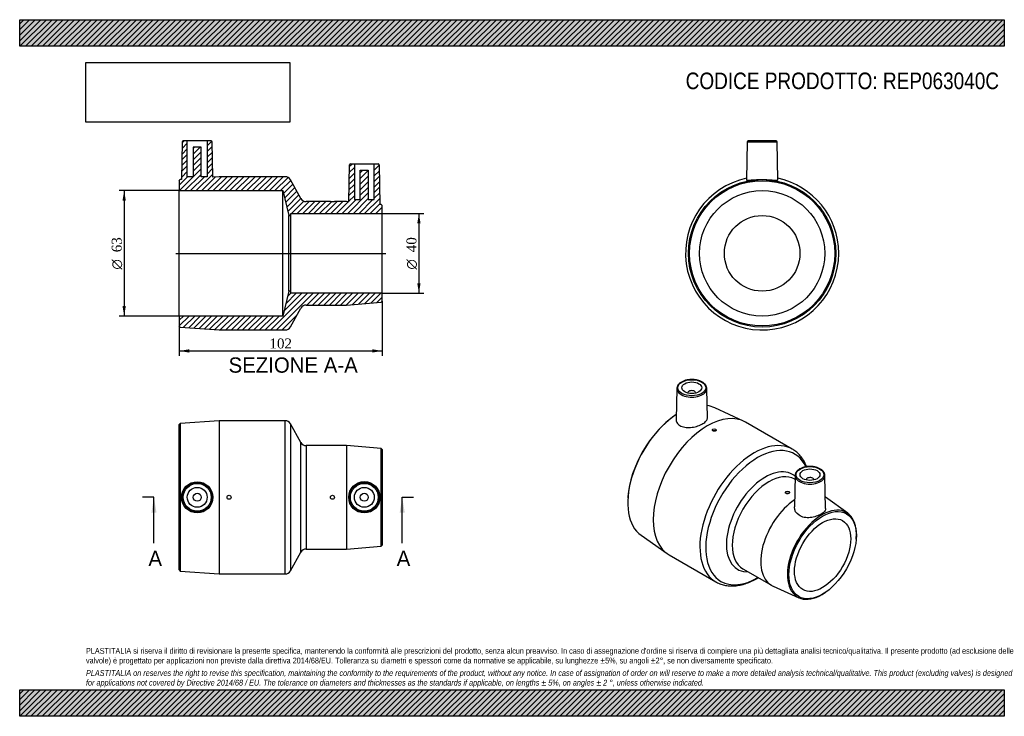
# Model space of a CAD drawing. Header units: millimetres. Extents: x 0 to 495, y 0 to 350.
import ezdxf
from ezdxf.enums import TextEntityAlignment as Align
from ezdxf.lldxf.tags import DXFTag

# ---------------------------------------------------------------- set-up
doc = ezdxf.new("R2010")
doc.units = ezdxf.units.MM
doc.header["$LTSCALE"] = 1.666667
for name, color, linetype in [('Default', 7, 'Continuous'), ('DV4_Default', 7, 'Continuous'), ('REP063040C', 7, 'Continuous')]:
    doc.layers.add(name, color=color, linetype=linetype)
doc.styles.add('SEACAD_Solid_Edge_ANSI', font='seans.ttf')
doc.styles.add('SEACAD_Solid_Edge_ANSI1_Symbols', font='semeca1.ttf')
doc.styles.add('SEACAD_Times_New_Roman', font='times.ttf')
tags = doc.linetypes.add('CENTER2', pattern=[28.575, 19.05, -3.175, 3.175, -3.175]).pattern_tags.tags
tags[10:11] = [DXFTag(74, 4), DXFTag(75, 0), DXFTag(340, '0'), DXFTag(46, 0.0), DXFTag(50, 0.0), DXFTag(44, 0.0), DXFTag(45, 0.0)]
tags[8:9] = [DXFTag(74, 4), DXFTag(75, 0), DXFTag(340, '0'), DXFTag(46, 0.0), DXFTag(50, 0.0), DXFTag(44, 0.0), DXFTag(45, 0.0)]
tags[6:7] = [DXFTag(74, 4), DXFTag(75, 0), DXFTag(340, '0'), DXFTag(46, 0.0), DXFTag(50, 0.0), DXFTag(44, 0.0), DXFTag(45, 0.0)]
tags[4:5] = [DXFTag(74, 4), DXFTag(75, 0), DXFTag(340, '0'), DXFTag(46, 0.0), DXFTag(50, 0.0), DXFTag(44, 0.0), DXFTag(45, 0.0)]
doc.dimstyles.new('ANSImm', dxfattribs={"dimtxt": 5, "dimasz": 5, "dimexe": 2.5, "dimexo": 0, "dimgap": 1.25, "dimtad": 1, "dimdsep": 46, "dimtxsty": 'SEACAD_Times_New_Roman', "dimblk1": '_SE_FILLED', "dimblk2": '_SE_FILLED', "dimsah": 1, "dimcen": 2.5, "dimazin": 0, "dimtfac": 0.85, "dimtdec": 3, "dimtofl": 0, "dimtmove": 0, "dimatfit": 3, "dimfxl": 1, "dimarcsym": 0})
picture_1 = doc.add_image_def('image1.jpg', size_in_pixel=(4302, 1260))

# ---------------------------------------------------------------- blocks, each defined once
blk = doc.blocks.new('SE')
at = {"layer": 'REP063040C', "color": 7, "linetype": 'Continuous'}
for p, q in [((100.25, 148.53), (80.75, 147.07)), ((100.25, 148.53), (100.25, 71.53)), ((133.49, 148.53), (100.25, 148.53)), ((133.49, 71.53), (133.49, 148.53)), ((80.75, 147.07), (80.25, 146.53)), ((80.25, 73.53), (80.25, 146.53)), ((80.75, 147.07), (80.75, 72.99)), ((136.11, 146.99), (136.11, 73.06)), ((141.39, 137.56), (136.11, 146.99)), ((141.39, 82.49), (141.39, 137.56)), ((144.01, 136.03), (144.01, 84.03)), ((164.25, 136.03), (144.01, 136.03)), ((164.25, 136.03), (164.25, 84.03)), ((181.75, 134.57), (164.25, 136.03)), ((181.75, 85.49), (181.75, 134.57)), ((182.25, 134.03), (181.75, 134.57)), ((182.25, 134.03), (182.25, 86.03)), ((164.25, 84.03), (181.75, 85.49)), ((181.75, 85.49), (182.25, 86.03)), ((136.11, 73.06), (141.39, 82.49)), ((144.01, 84.03), (164.25, 84.03)), ((80.25, 73.53), (80.75, 72.99)), ((80.75, 72.99), (100.25, 71.53)), ((100.25, 71.53), (133.49, 71.53))]:
    blk.add_line(p, q, dxfattribs=at)
for centre, radius in [((89.24, 110.03), 7.84), ((89.25, 110.03), 7.51), ((89.25, 110.03), 7.01), ((89.25, 110.03), 5), ((173.26, 110.03), 7.86), ((173.25, 110.03), 7.51), ((173.25, 110.03), 7.01), ((173.25, 110.03), 5), ((89.25, 110.03), 2), ((105.25, 110.03), 1), ((157.25, 110.03), 1), ((173.25, 110.03), 2)]:
    blk.add_circle(centre, radius, dxfattribs=at)
for centre, start, end in [((133.49, 145.53), 29.2488, 90), ((144.01, 139.03), 209.2488, 270), ((144.01, 81.03), 90, 150.7512), ((133.49, 74.53), 270, 330.7512)]:
    blk.add_arc(centre, 3, start, end, dxfattribs=at)
blk = doc.blocks.new('SE1')
at = {"layer": 'REP063040C', "color": 7, "linetype": 'Continuous'}
for p, q in [((330.39, 164.73), (330.06, 149.09)), ((345.73, 149.76), (345.41, 164.73)), ((335.9, 162.46), (335.9, 162.43)), ((339.9, 162.43), (339.9, 162.46)), ((363.88, 148.34), (349.4, 155.01)), ((329.76, 151.33), (329.44, 151.11)), ((348.21, 143.93), (348.21, 143.84)), ((350.21, 143.84), (350.21, 143.93)), ((388.43, 134.23), (364.93, 147.8)), ((389.79, 121.05), (389.45, 105.22)), ((389.74, 119.03), (389.62, 119.11)), ((405.16, 104.42), (404.8, 121.05)), ((395.3, 118.78), (395.3, 118.75)), ((399.3, 118.75), (399.3, 118.78)), ((305.81, 110.18), (305.78, 109.8)), ((384.98, 112.49), (384.98, 112.41)), ((386.98, 112.41), (386.98, 112.49)), ((416.28, 101.98), (405.04, 110.1)), ((312.41, 90.95), (325.43, 81.75)), ((420.56, 88.95), (420.59, 89.34)), ((326.43, 81.11), (349.93, 67.54)), ((363.62, 74.07), (377.93, 65.81)), ((378.72, 65.41), (391.78, 59.55)), ((404.89, 62.14), (405.2, 62.35))]:
    blk.add_line(p, q, dxfattribs=at)
for centre, major_axis in [((337.9, 165.08), (7.01, 0)), ((337.9, 165.08), (5, 0)), ((349.21, 143.93), (-1, 0)), ((397.3, 121.39), (-7.01, 0)), ((397.3, 121.39), (5, 0)), ((385.98, 112.49), (1, 0)), ((403.66, 80.98), (-12, -20.78)), ((403.66, 80.98), (-10, -17.32))]:
    blk.add_ellipse(centre, major_axis=major_axis, ratio=0.57735, dxfattribs=at)
for centre, major_axis, start_param, end_param in [((337.9, 164.68), (-7.51, 0), 6.270842, 6.283185), ((337.9, 164.68), (-7.51, 0), 0.003734, 3.153936), ((337.9, 164.68), (-7.51, 0), 0, 0.003734), ((337.9, 162.46), (2, 0), 0, 3.170323), ((337.9, 162.46), (2, 0), 6.254455, 6.283185), ((345.68, 114.45), (-19.25, -33.34), 3.141593, 6.283185), ((331.89, 122.42), (-18.52, -32.08), 3.194651, 3.376315), ((331.89, 122.42), (-18.52, -32.08), 3.994939, 6.230127), ((331.53, 122.62), (18.25, 31.61), 0.86659, 2.275003), ((369.18, 100.88), (19.25, 33.34), 0, 3.142466), ((371.03, 99.81), (-18.48, -32.01), 2.751816, 6.283185), ((369.18, 100.88), (19.25, 33.34), 6.282109, 6.283185), ((374.77, 97.66), (13.77, 23.85), 0, 3.476987), ((376.62, 96.59), (-13, -22.52), 3.141593, 6.283185), ((374.77, 97.66), (13.77, 23.85), 6.188166, 6.283185), ((397.3, 120.99), (7.51, 0), 3.12925, 3.140948), ((397.3, 120.99), (7.51, 0), 3.140948, 6.283185), ((397.3, 118.78), (2, 0), 0, 3.170323), ((397.3, 120.99), (7.51, 0), 0, 0.012343), ((397.3, 118.78), (2, 0), 6.254455, 6.283185), ((390.93, 88.33), (-13, -22.52), 4.003675, 6.283185), ((403.31, 81.18), (12.27, 21.25), 0, 4.01806), ((403.31, 81.18), (12.27, 21.25), 5.406718, 6.283185), ((371.03, 99.81), (-18.48, -32.01), 0, 0.790693), ((390.93, 88.33), (-13, -22.52), 0, 0.05896)]:
    blk.add_ellipse(centre, major_axis=major_axis, ratio=0.57735, start_param=start_param, end_param=end_param, dxfattribs=at)
for points, knots in [([(345.4, 164.7), (345.4, 164.83), (345.39, 165.11), (345.27, 165.59), (345.05, 166.1), (344.74, 166.59), (344.33, 167.06), (343.83, 167.49), (343.26, 167.89), (342.61, 168.24), (341.89, 168.54), (341.13, 168.79), (340.32, 168.99), (339.48, 169.13), (338.62, 169.2), (337.75, 169.22), (336.88, 169.18), (336.03, 169.08), (335.2, 168.93), (334.4, 168.71), (333.65, 168.44), (332.96, 168.12), (332.33, 167.75), (331.77, 167.34), (331.29, 166.88), (330.91, 166.39), (330.63, 165.86), (330.45, 165.33), (330.38, 164.91), (330.4, 164.7), (330.4, 164.65)], [0, 0, 0, 0, 0.024196, 0.059516, 0.095, 0.130971, 0.167549, 0.204658, 0.242115, 0.279735, 0.317377, 0.354976, 0.39252, 0.430012, 0.467467, 0.504903, 0.54234, 0.579794, 0.617284, 0.654832, 0.692456, 0.730173, 0.767985, 0.805872, 0.843734, 0.881397, 0.918629, 0.955221, 0.991138, 1, 1, 1, 1]), ([(330.06, 149.09), (330.06, 149.04), (330.06, 149), (330.07, 148.31), (330.29, 147.68), (331.11, 146.6), (331.71, 146.13), (333.19, 145.44), (334.06, 145.22), (335.97, 145.04), (336.98, 145.07), (339.03, 145.35), (340.04, 145.59), (341.92, 146.23), (342.79, 146.62), (344.22, 147.46), (344.79, 147.92), (345.55, 148.84), (345.74, 149.31), (345.73, 149.77)], [0.4954396, 0.4954396, 0.4954396, 0.4954396, 0.5, 0.5, 0.5625, 0.5625, 0.625, 0.625, 0.6875, 0.6875, 0.75, 0.75, 0.8125, 0.8125, 0.875, 0.875, 0.9375, 0.9375, 1, 1, 1, 1]), ([(350.21, 143.84), (350.21, 143.84), (350.21, 143.84), (350.21, 143.84), (350.21, 143.78), (350.19, 143.71), (350.15, 143.65), (350.12, 143.59), (350.06, 143.54), (349.99, 143.49), (349.92, 143.44), (349.83, 143.39), (349.74, 143.36), (349.64, 143.32), (349.54, 143.3), (349.43, 143.28), (349.32, 143.27), (349.2, 143.26), (349.09, 143.27), (348.98, 143.28), (348.87, 143.29), (348.77, 143.32), (348.67, 143.35), (348.58, 143.39), (348.5, 143.43), (348.42, 143.48), (348.35, 143.53), (348.31, 143.59), (348.26, 143.65), (348.23, 143.72), (348.22, 143.78), (348.21, 143.8), (348.21, 143.82), (348.21, 143.84)], [0.3750909, 0.3750909, 0.3750909, 0.3750909, 0.375872, 0.375872, 0.375872, 0.4295799, 0.4295799, 0.4295799, 0.4832883, 0.4832883, 0.4832883, 0.5369806, 0.5369806, 0.5369806, 0.5906654, 0.5906654, 0.5906654, 0.6443628, 0.6443628, 0.6443628, 0.6980735, 0.6980735, 0.6980735, 0.7517772, 0.7517772, 0.7517772, 0.8054647, 0.8054647, 0.8054647, 0.859152, 0.859152, 0.859152, 0.8750639, 0.8750639, 0.8750639, 0.8750639]), ([(395.6, 125.42), (395.57, 125.5), (395.37, 126.02), (394.96, 126.96), (394.33, 128.17), (393.63, 129.31), (392.86, 130.38), (392.03, 131.35), (391.14, 132.25), (390.19, 133.05), (389.28, 133.72), (388.72, 134.05), (388.45, 134.2)], [0.8096356, 0.8096356, 0.8096356, 0.8096356, 0.8136958, 0.8357882, 0.8577282, 0.8794914, 0.9010618, 0.9224351, 0.9436206, 0.9646407, 0.9855298, 1, 1, 1, 1]), ([(392.09, 124.28), (391.97, 124.21), (391.67, 124.03), (391.19, 123.67), (390.71, 123.22), (390.33, 122.73), (390.04, 122.21), (389.86, 121.68), (389.78, 121.25), (389.79, 121.04), (389.8, 120.99)], [0, 0, 0, 0, 0.079241, 0.229199, 0.379223, 0.528501, 0.676115, 0.821227, 0.963647, 1, 1, 1, 1]), ([(404.79, 121.03), (404.79, 121.17), (404.78, 121.45), (404.66, 121.94), (404.44, 122.44), (404.12, 122.93), (403.7, 123.4), (403.21, 123.83), (402.62, 124.22), (401.97, 124.57), (401.25, 124.87), (400.49, 125.12), (399.68, 125.31), (398.83, 125.45), (397.97, 125.52), (397.1, 125.54), (396.24, 125.5), (395.38, 125.4), (394.55, 125.24), (393.76, 125.02), (393.02, 124.75), (392.45, 124.48), (392.18, 124.33), (392.09, 124.28)], [0, 0, 0, 0, 0.03321, 0.080616, 0.128269, 0.176589, 0.225724, 0.275564, 0.325856, 0.376357, 0.42688, 0.477345, 0.527733, 0.578054, 0.628326, 0.678574, 0.728825, 0.7791, 0.829424, 0.879827, 0.930334, 0.980965, 1, 1, 1, 1]), ([(386.98, 112.41), (386.98, 112.4), (386.98, 112.4), (386.98, 112.4), (386.98, 112.34), (386.96, 112.28), (386.92, 112.22), (386.89, 112.16), (386.83, 112.1), (386.76, 112.05), (386.69, 112), (386.6, 111.96), (386.51, 111.92), (386.41, 111.89), (386.31, 111.86), (386.2, 111.84), (386.09, 111.83), (385.97, 111.82), (385.86, 111.83), (385.75, 111.84), (385.64, 111.85), (385.54, 111.88), (385.44, 111.91), (385.35, 111.95), (385.27, 111.99), (385.19, 112.04), (385.12, 112.09), (385.08, 112.15), (385.03, 112.21), (385, 112.28), (384.99, 112.35), (384.98, 112.36), (384.98, 112.38), (384.98, 112.4)], [0.375089, 0.375089, 0.375089, 0.375089, 0.3758017, 0.3758017, 0.3758017, 0.4295135, 0.4295135, 0.4295135, 0.4832266, 0.4832266, 0.4832266, 0.5369046, 0.5369046, 0.5369046, 0.590566, 0.590566, 0.590566, 0.644255, 0.644255, 0.644255, 0.697973, 0.697973, 0.697973, 0.7516759, 0.7516759, 0.7516759, 0.8053433, 0.8053433, 0.8053433, 0.8590101, 0.8590101, 0.8590101, 0.8750643, 0.8750643, 0.8750643, 0.8750643]), ([(405.16, 104.42), (405.17, 103.92), (404.99, 103.44), (404.25, 102.49), (403.68, 102.02), (402.25, 101.17), (401.38, 100.78), (399.49, 100.17), (398.46, 99.95), (396.4, 99.75), (395.37, 99.78), (393.44, 100.15), (392.55, 100.49), (390.32, 101.96), (389.48, 103.51), (389.45, 105.1), (389.45, 105.16), (389.45, 105.22)], [0.0018122, 0.0018122, 0.0018122, 0.0018122, 0.0625, 0.0625, 0.125, 0.125, 0.1875, 0.1875, 0.25, 0.25, 0.3125, 0.3125, 0.375, 0.375, 0.5, 0.5, 0.5052527, 0.5052527, 0.5052527, 0.5052527]), ([(349.96, 67.54), (350.07, 67.47), (350.5, 67.21), (351.37, 66.8), (352.5, 66.35), (353.69, 65.99), (354.91, 65.72), (356.17, 65.55), (357.46, 65.47), (358.79, 65.48), (360.15, 65.59), (361.53, 65.79), (362.93, 66.09), (364.35, 66.48), (365.78, 66.96), (367.22, 67.54), (368.66, 68.2), (369.84, 68.82), (370.47, 69.18), (370.68, 69.3)], [0, 0, 0, 0, 0.018326, 0.0797, 0.141078, 0.202599, 0.264402, 0.3266, 0.389281, 0.452495, 0.516256, 0.580543, 0.645307, 0.710478, 0.775975, 0.841717, 0.907629, 0.973644, 1, 1, 1, 1])]:
    blk.add_open_spline(points, degree=3, knots=knots, dxfattribs=at)
blk.add_open_spline([(370.68, 69.3), (370.9, 69.43), (371.09, 69.54), (371.28, 69.65)], degree=3, dxfattribs=at)
blk = doc.blocks.new('SE2')
at = {"layer": 'REP063040C', "color": 7, "linetype": 'Continuous'}
for p, q in [((365.75, 288.62), (365.41, 269.47)), ((365.75, 288.62), (380.77, 288.62)), ((380.27, 289.11), (366.25, 289.11)), ((381.1, 269.47), (380.77, 288.62))]:
    blk.add_line(p, q, dxfattribs=at)
for radius in [37.04, 36.5, 31.5, 19]:
    blk.add_circle((373.26, 232.61), radius, dxfattribs=at)
for centre, radius, start, end in [((366.25, 288.61), 0.5, 90, 179), ((380.27, 288.61), 0.5, 1, 90), ((373.26, 232.61), 38.5, 101.7318, 0), ((373.26, 232.61), 38.5, 0, 78.2682)]:
    blk.add_arc(centre, radius, start, end, dxfattribs=at)
blk.add_open_spline([(365.41, 269.46), (365.41, 269.46), (365.41, 269.46), (365.42, 269.38), (365.64, 269.35), (366.45, 269.36), (367.04, 269.41), (368.51, 269.52), (369.39, 269.58), (371.31, 269.68), (372.33, 269.7), (374.41, 269.7), (375.43, 269.67), (377.32, 269.57), (378.18, 269.5), (379.61, 269.4), (380.18, 269.36), (380.91, 269.35), (381.1, 269.39), (381.1, 269.46)], degree=3, knots=[0.1232929, 0.1232929, 0.1232929, 0.1232929, 0.125, 0.125, 0.1875, 0.1875, 0.25, 0.25, 0.3125, 0.3125, 0.375, 0.375, 0.4375, 0.4375, 0.5, 0.5, 0.5625, 0.5625, 0.6222181, 0.6222181, 0.6222181, 0.6222181], dxfattribs=at)
blk = doc.blocks.new('SE4')
at = {"color": 7, "linetype": 'Continuous', "style": 'SEACAD_Solid_Edge_ANSI'}
blk.add_text('A', height=7.67, dxfattribs=at).set_placement((64.72, 83.19), align=Align.TOP_LEFT)
blk = doc.blocks.new('SE5')
at = {"color": 7, "linetype": 'Continuous', "style": 'SEACAD_Solid_Edge_ANSI'}
blk.add_text('A', height=7.67, dxfattribs=at).set_placement((189.53, 83.19), align=Align.TOP_LEFT)
blk = doc.blocks.new('SEANNOT_GROUP')
at = {"linetype": 'Continuous'}
blk.add_hatch(color=7, dxfattribs=at).paths.add_polyline_path([(68.76, 102.36), (67.48, 110.03), (66.21, 102.36)])
at = {"color": 7, "linetype": 'Continuous'}
blk.add_lwpolyline([(67.48, 87.03), (67.48, 110.03)], dxfattribs=at)
blk = doc.blocks.new('SEANNOT_GROUP1')
at = {"linetype": 'Continuous'}
blk.add_hatch(color=7, dxfattribs=at).paths.add_polyline_path([(193.58, 102.36), (192.3, 110.03), (191.02, 102.36)])
at = {"color": 7, "linetype": 'Continuous'}
blk.add_lwpolyline([(192.3, 87.03), (192.3, 110.03)], dxfattribs=at)
blk = doc.blocks.new('SE3')
at = {"layer": 'Default', "color": 7, "linetype": 'CENTER2'}
for p, q in [((67.48, 110.03), (61.73, 110.03)), ((192.3, 110.03), (198.05, 110.03))]:
    blk.add_line(p, q, dxfattribs=at)
at = {"layer": 'Default', "color": 7, "linetype": 'CENTER2', "const_width": 0.0001}
blk.add_lwpolyline([(67.48, 110.03), (192.3, 110.03)], dxfattribs=at)
at = {"layer": 'Default'}
for name in ['SEANNOT_GROUP', 'SEANNOT_GROUP1', 'SE4', 'SE5']:
    blk.add_blockref(name, (0, 0), dxfattribs=at)
blk = doc.blocks.new('SE6')
at = {"layer": 'REP063040C', "linetype": 'Continuous'}
h = blk.add_hatch(dxfattribs=at)
h.set_pattern_fill('LINE', scale=0.62992, angle=45, style=0)
edge = h.paths.add_edge_path()
edge.add_line((171.25, 259.61), (168.25, 259.61))
edge.add_line((168.25, 259.61), (168.25, 277.61))
edge.add_line((168.25, 277.61), (166.24, 277.61))
edge.add_arc((166.24, 277.11), 0.5, 90, 179)
edge.add_line((165.74, 277.12), (165.41, 258.52))
edge.add_line((165.41, 258.52), (164.25, 258.61))
edge.add_line((164.25, 258.61), (158.25, 258.61))
edge.add_line((158.25, 258.61), (158.25, 258.71))
edge.add_line((158.25, 258.71), (156.25, 258.71))
edge.add_line((156.25, 258.71), (156.25, 258.61))
edge.add_line((156.25, 258.61), (144.01, 258.61))
edge.add_arc((144.01, 261.61), 3, 209.2488, 270, ccw=False)
edge.add_line((141.39, 260.15), (136.11, 269.58))
edge.add_arc((133.49, 268.11), 3, 29.2488, 90)
edge.add_line((133.49, 271.11), (106.25, 271.11))
edge.add_line((106.25, 271.11), (106.25, 271.21))
edge.add_line((106.25, 271.21), (104.25, 271.21))
edge.add_line((104.25, 271.21), (104.25, 271.11))
edge.add_line((104.25, 271.11), (100.25, 271.11))
edge.add_line((100.25, 271.11), (97.07, 270.88))
edge.add_line((97.07, 270.88), (96.76, 288.62))
edge.add_arc((96.26, 288.61), 0.5, 1, 90)
edge.add_line((96.26, 289.11), (94.25, 289.11))
edge.add_line((94.25, 289.11), (94.25, 271.11))
edge.add_line((94.25, 271.11), (91.25, 271.11))
edge.add_line((91.25, 271.11), (91.25, 285.91))
edge.add_line((91.25, 285.91), (87.25, 285.91))
edge.add_line((87.25, 285.91), (87.25, 271.11))
edge.add_line((87.25, 271.11), (84.25, 271.11))
edge.add_line((84.25, 271.11), (84.25, 289.11))
edge.add_line((84.25, 289.11), (82.24, 289.11))
edge.add_arc((82.24, 288.61), 0.5, 90, 179)
edge.add_line((81.74, 288.62), (81.41, 269.7))
edge.add_line((81.41, 269.7), (80.75, 269.65))
edge.add_line((80.75, 269.65), (80.25, 269.11))
edge.add_line((80.25, 269.11), (80.25, 264.11))
edge.add_line((80.25, 264.11), (132.25, 264.11))
edge.add_line((132.25, 264.11), (135.25, 251.61))
edge.add_line((135.25, 251.61), (136.25, 251.61))
edge.add_line((136.25, 251.61), (136.25, 252.61))
edge.add_line((136.25, 252.61), (182.25, 252.61))
edge.add_line((182.25, 252.61), (182.25, 256.61))
edge.add_line((182.25, 256.61), (181.75, 257.16))
edge.add_line((181.75, 257.16), (181.1, 257.21))
edge.add_line((181.1, 257.21), (180.76, 277.12))
edge.add_arc((180.26, 277.11), 0.5, 1, 90)
edge.add_line((180.26, 277.61), (178.25, 277.61))
edge.add_line((178.25, 277.61), (178.25, 259.61))
edge.add_line((178.25, 259.61), (175.25, 259.61))
edge.add_line((175.25, 259.61), (175.25, 274.41))
edge.add_line((175.25, 274.41), (171.25, 274.41))
edge.add_line((171.25, 274.41), (171.25, 259.61))
h = blk.add_hatch(dxfattribs=at)
h.set_pattern_fill('LINE', scale=0.62992, angle=45, style=0)
edge = h.paths.add_edge_path()
edge.add_line((136.11, 195.65), (141.39, 205.08))
edge.add_arc((144.01, 203.61), 3, 90, 150.7512, ccw=False)
edge.add_line((144.01, 206.61), (164.25, 206.61))
edge.add_line((164.25, 206.61), (181.75, 208.07))
edge.add_line((181.75, 208.07), (182.25, 208.61))
edge.add_line((182.25, 208.61), (182.25, 212.61))
edge.add_line((182.25, 212.61), (136.25, 212.61))
edge.add_line((136.25, 212.61), (136.25, 213.61))
edge.add_line((136.25, 213.61), (135.25, 213.61))
edge.add_line((135.25, 213.61), (132.25, 201.11))
edge.add_line((132.25, 201.11), (80.25, 201.11))
edge.add_line((80.25, 201.11), (80.25, 196.11))
edge.add_line((80.25, 196.11), (80.75, 195.58))
edge.add_line((80.75, 195.58), (100.25, 194.11))
edge.add_line((100.25, 194.11), (133.49, 194.11))
edge.add_arc((133.49, 197.11), 3, 270, 330.7512)
at = {"layer": 'DV4_Default', "color": 7, "linetype": 'CENTER2'}
blk.add_line((78.5, 232.61), (184, 232.61), dxfattribs=at)
at = {"layer": 'REP063040C', "color": 7, "linetype": 'Continuous'}
for p, q in [((81.74, 288.62), (81.41, 269.7)), ((84.25, 289.11), (82.24, 289.11)), ((94.25, 289.11), (84.25, 289.11)), ((84.25, 271.11), (84.25, 289.11)), ((94.25, 289.11), (94.25, 271.11)), ((96.26, 289.11), (94.25, 289.11)), ((97.07, 270.88), (96.76, 288.62)), ((87.25, 285.91), (87.25, 271.11)), ((91.25, 285.91), (87.25, 285.91)), ((91.25, 271.11), (91.25, 285.91)), ((166.24, 277.61), (168.25, 277.61)), ((168.25, 277.61), (178.25, 277.61)), ((168.25, 277.61), (168.25, 259.61)), ((178.25, 259.61), (178.25, 277.61)), ((178.25, 277.61), (180.26, 277.61)), ((165.41, 258.52), (165.74, 277.12)), ((171.25, 259.61), (171.25, 274.41)), ((171.25, 274.41), (175.25, 274.41)), ((175.25, 274.41), (175.25, 259.61)), ((180.76, 277.12), (181.1, 257.21)), ((80.25, 269.11), (80.75, 269.65)), ((80.25, 269.11), (80.25, 264.11)), ((81.41, 269.7), (80.75, 269.65)), ((87.25, 271.11), (84.25, 271.11)), ((94.25, 271.11), (91.25, 271.11)), ((100.25, 271.11), (97.07, 270.88)), ((104.25, 271.11), (100.25, 271.11)), ((104.25, 271.21), (106.25, 271.21)), ((104.25, 271.11), (104.25, 271.21)), ((106.25, 271.21), (106.25, 271.11)), ((133.49, 271.11), (106.25, 271.11)), ((141.39, 260.15), (136.11, 269.58)), ((80.25, 201.11), (80.25, 264.11)), ((80.25, 264.11), (132.25, 264.11)), ((132.25, 201.11), (132.25, 264.11)), ((132.25, 264.11), (135.25, 251.61)), ((156.25, 258.61), (144.01, 258.61)), ((156.25, 258.71), (158.25, 258.71)), ((156.25, 258.61), (156.25, 258.71)), ((158.25, 258.71), (158.25, 258.61)), ((164.25, 258.61), (158.25, 258.61)), ((165.41, 258.52), (164.25, 258.61)), ((168.25, 259.61), (171.25, 259.61)), ((175.25, 259.61), (178.25, 259.61)), ((136.25, 252.61), (182.25, 252.61)), ((136.25, 251.61), (136.25, 252.61)), ((181.75, 257.16), (181.1, 257.21)), ((181.75, 257.16), (182.25, 256.61)), ((182.25, 252.61), (182.25, 256.61)), ((182.25, 212.61), (182.25, 252.61)), ((135.25, 213.61), (135.25, 251.61)), ((135.25, 251.61), (136.25, 251.61)), ((136.25, 213.61), (136.25, 251.61)), ((135.25, 213.61), (132.25, 201.11)), ((136.25, 213.61), (135.25, 213.61)), ((136.25, 212.61), (136.25, 213.61)), ((182.25, 212.61), (136.25, 212.61)), ((164.25, 206.61), (181.75, 208.07)), ((182.25, 208.61), (181.75, 208.07)), ((182.25, 208.61), (182.25, 212.61)), ((136.11, 195.65), (141.39, 205.08)), ((144.01, 206.61), (164.25, 206.61)), ((132.25, 201.11), (80.25, 201.11)), ((80.25, 201.11), (80.25, 196.11)), ((80.75, 195.58), (80.25, 196.11)), ((80.75, 195.58), (100.25, 194.11)), ((100.25, 194.11), (133.49, 194.11))]:
    blk.add_line(p, q, dxfattribs=at)
for centre, radius, start, end in [((82.24, 288.61), 0.5, 90, 179), ((96.26, 288.61), 0.5, 1, 90), ((166.24, 277.11), 0.5, 90, 179), ((180.26, 277.11), 0.5, 1, 90), ((133.49, 268.11), 3, 29.2488, 90), ((144.01, 261.61), 3, 209.2488, 270), ((144.01, 203.61), 3, 90, 150.7512), ((133.49, 197.11), 3, 270, 330.7512)]:
    blk.add_arc(centre, radius, start, end, dxfattribs=at)
blk = doc.blocks.new('GDimGGroup')
at = {"layer": 'Default', "linetype": 'Continuous'}
for points in [[(51.68, 259.11), (53.35, 259.11), (52.52, 264.11)], [(51.68, 206.11), (52.52, 201.11), (53.35, 206.11)]]:
    blk.add_hatch(color=7, dxfattribs=at).paths.add_polyline_path(points)
at = {"layer": 'Default', "color": 7, "linetype": 'Continuous'}
for p, q in [((80.25, 264.11), (50.02, 264.11)), ((52.52, 264.11), (52.52, 201.11)), ((80.25, 201.11), (50.02, 201.11))]:
    blk.add_line(p, q, dxfattribs=at)
for s, style, p in [('63', 'SEACAD_Times_New_Roman', (46.27, 233.17)), ('O', 'SEACAD_Solid_Edge_ANSI1_Symbols', (46.27, 224.47))]:
    blk.add_text(s, height=5, rotation=90, dxfattribs=dict(at, style=style)).set_placement(p, align=Align.TOP_LEFT)
blk = doc.blocks.new('DMBLK7')
at = {"layer": 'Default', "linetype": 'Continuous'}
for points in [[(85.25, 182.75), (85.25, 184.41), (80.25, 183.58)], [(177.25, 182.75), (182.25, 183.58), (177.25, 184.41)]]:
    blk.add_hatch(color=7, dxfattribs=at).paths.add_polyline_path(points)
at = {"layer": 'Default', "color": 7, "linetype": 'Continuous'}
for p, q in [((182.25, 208.61), (182.25, 181.08)), ((80.25, 196.11), (80.25, 181.08)), ((80.25, 183.58), (182.25, 183.58))]:
    blk.add_line(p, q, dxfattribs=at)
at = {"layer": 'Default', "color": 7, "linetype": 'Continuous', "style": 'SEACAD_Times_New_Roman'}
blk.add_text('102', height=5, dxfattribs=at).set_placement((125.56, 189.83), align=Align.TOP_LEFT)
blk = doc.blocks.new('_SE_FILLED')
at = {"color": 0}
blk.add_line((0, 0), (-1, 0), dxfattribs=at)
blk.add_solid([(0, 0), (-1, -0.1665), (-1, 0.1665), (0, 0)], dxfattribs=at)
blk = doc.blocks.new('GDimGGroup1')
at = {"layer": 'Default', "linetype": 'Continuous'}
for points in [[(201.54, 247.61), (200.7, 252.61), (199.87, 247.61)], [(201.54, 217.61), (199.87, 217.61), (200.7, 212.61)]]:
    blk.add_hatch(color=7, dxfattribs=at).paths.add_polyline_path(points)
at = {"layer": 'Default', "color": 7, "linetype": 'Continuous'}
for p, q in [((182.25, 252.61), (203.2, 252.61)), ((200.7, 252.61), (200.7, 212.61)), ((182.25, 212.61), (203.2, 212.61))]:
    blk.add_line(p, q, dxfattribs=at)
for s, style, p in [('40', 'SEACAD_Times_New_Roman', (194.45, 233.17)), ('O', 'SEACAD_Solid_Edge_ANSI1_Symbols', (194.45, 224.47))]:
    blk.add_text(s, height=5, rotation=90, dxfattribs=dict(at, style=style)).set_placement(p, align=Align.TOP_LEFT)

msp = doc.modelspace()

# ---------------------------------------------------------------- hatches: boundary and pattern name
at = {"layer": 'Default', "linetype": 'Continuous'}
h = msp.add_hatch(dxfattribs=at)
h.set_pattern_fill('LINE', scale=0.62992, angle=45, style=0)
h.paths.add_polyline_path([(495, 336.667), (495, 350), (0, 350), (0, 336.667)])
for points in [[(495, 336.667), (495, 350), (0, 350), (0, 336.667)], [(495, 0), (495, 13.333), (0, 13.333), (0, 0)]]:
    msp.add_hatch(color=7, dxfattribs=at).paths.add_polyline_path(points)
h = msp.add_hatch(dxfattribs=at)
h.set_pattern_fill('LINE', scale=0.62992, angle=45, style=0)
h.paths.add_polyline_path([(495, 0), (495, 13.333), (0, 13.333), (0, 0)])

# ---------------------------------------------------------------- linework, layer by layer
at = {"layer": 'Default', "color": 7, "linetype": 'Continuous'}
for p, q in [((0, 350), (495, 350)), ((0, 336.667), (0, 350)), ((495, 350), (495, 336.667)), ((495, 336.667), (0, 336.667)), ((0, 13.333), (495, 13.333)), ((0, 0), (0, 13.333)), ((495, 13.333), (495, 0)), ((495, 0), (0, 0))]:
    msp.add_line(p, q, dxfattribs=at)

# ---------------------------------------------------------------- block references
at = {"layer": 'Default'}
for name in ['SE6', 'SE2', 'GDimGGroup', 'GDimGGroup1', 'SE1', 'SE', 'SE3']:
    msp.add_blockref(name, (0, 0), dxfattribs=at)

# ---------------------------------------------------------------- texts
at = {"layer": 'Default', "color": 7, "linetype": 'Continuous', "style": 'SEACAD_Solid_Edge_ANSI'}
msp.add_text('SEZIONE A-A', height=7.66667, dxfattribs=at).set_placement((105.006, 180.306), align=Align.TOP_LEFT)
at = {"layer": 'Default', "attachment_point": 1}
for s, insert, char_height, width in [('{\\fArial Narrow|b0||i0||c0|p34;\\C7;\\H8.333333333;\\W1.;CODICE PRODOTTO: REP063040C}', (334.815, 323.439), 8.33333, 158.0038), ("{\\fArial Narrow|b0||i0||c0|p34;\\C7;\\H2.916666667;\\W1.;PLASTITALIA si riserva il diritto di revisionare la presente specifica, mantenendo la conformità alle prescrizioni del prodotto, senza alcun preavviso. In caso di assegnazione d'ordine si riserva di compiere una più dettagliata analisi tecnico/qualitativa. Il presente prodotto (ad esclusione delle \\P}{\\fArial Narrow|b0||i0||c0|p34;\\C7;\\H2.916666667;\\W1.;valvole) è progettato per applicazioni non previste dalla direttiva 2014/68/EU. Tolleranza su diametri e spessori come da normative se applicabile, su lunghezze ±5%, su angoli ±2°, se non diversamente specificato.\\P}{\\fArial Narrow|b0||i0||c0|p34;\\C7;\\H0.8333333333;\\W1.;   \\P}{\\fArial Narrow|b0||i1||c0|p34;\\C7;\\H2.916666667;\\W1.;PLASTITALIA on reserves the right to revise this specification, maintaining the conformity to the requirements of the product, without any notice. In case of assignation of order on will reserve to make a more detailed analysis technical/qualitative. This product (excluding valves) is designed \\P}{\\fArial Narrow|b0||i1||c0|p34;\\C7;\\H2.916666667;\\W1.;for applications not covered by Directive 2014/68 / EU. The tolerance on diameters and thicknesses as the standards if applicable, on lengths ± 5%, on angles ± 2 °, unless otherwise indicated.\\P}", (33.333, 34.337), 2.916667, 428.33333)]:
    msp.add_mtext(s, dxfattribs=dict(at, insert=insert, char_height=char_height, width=width))

# ---------------------------------------------------------------- dimensions: what is measured, and where the dimension line sits
at = {"layer": 'Default', "color": 7, "linetype": 'Continuous'}
dim = msp.add_linear_dim(base=(182.247, 183.579), p1=(80.247, 201.114), p2=(182.247, 212.614), text='\\A1;<>', dimstyle='ANSImm', dxfattribs=at)
dim.commit()
dim.dimension.update_dxf_attribs({"geometry": 'DMBLK7', "text_midpoint": (131.247, 183.579), "dimtype": 160})

# ---------------------------------------------------------------- pictures from other files: only their frames are drawn
image = msp.add_image(picture_1, insert=(33.333, 298.505), size_in_units=(102.429, 30))
image.dxf.flags = 7

doc.saveas('drawing.dxf')
